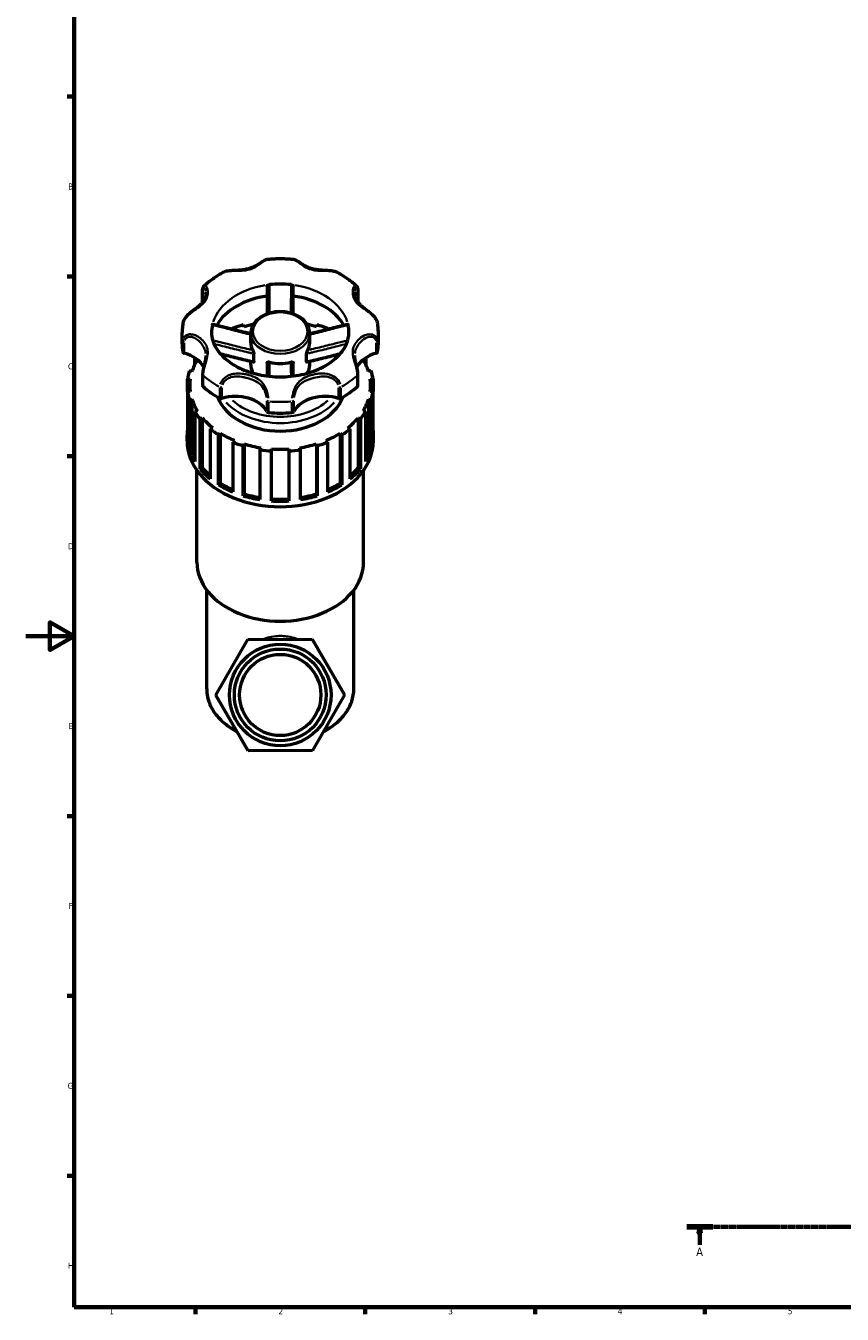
# Model space of a CAD drawing. Header units: millimetres. Extents: x 0 to 1004, y 0 to 1098.
# Tile 1 of 8: x 0 to 337, y 17 to 549. Entities that reach past the tile are written whole.
import ezdxf

# ---------------------------------------------------------------- set-up
doc = ezdxf.new("R2010")
doc.units = ezdxf.units.MM
doc.linetypes.add('CHAIN', pattern=[0.7087, 0.4724, -0.0591, 0.1181, -0.0591])
for name, color, linetype, lineweight in [('Border (ISO)', 7, 'Continuous', 70), ('Section Line (ISO)', 7, 'CHAIN', 70), ('Visible (ISO)', 7, 'Continuous', 50), ('Visible Narrow (ISO)', 7, 'Continuous', 35)]:
    doc.layers.add(name, color=color, linetype=linetype, lineweight=lineweight)
doc.styles.add('Label Text (ISO)', font='tahoma.ttf')
doc.styles.add('Note Text (ISO)', font='tahoma.ttf')

# ---------------------------------------------------------------- blocks, each defined once
blk = doc.blocks.new('Borders Default Border')
at = {"layer": 'Border (ISO)'}
for p, q in [((20, 519.75), (17.1, 519.75)), ((20, 445.5), (17.1, 445.5)), ((20, 371.25), (17.1, 371.25)), ((20, 222.75), (17.1, 222.75)), ((20, 148.5), (17.1, 148.5)), ((20, 74.25), (17.1, 74.25)), ((70.08, 20), (70.08, 17.1)), ((140.17, 20), (140.17, 17.1)), ((210.25, 20), (210.25, 17.1)), ((280.33, 20), (280.33, 17.1))]:
    blk.add_line(p, q, dxfattribs=at)
at = {"layer": 'Border (ISO)', "flags": 128}
for points in [[(20, 20), (20, 574), (821, 574), (821, 20), (20, 20)], [(0, 297), (20, 297), (10, 302.77), (10, 291.23), (20, 297)]]:
    blk.add_lwpolyline(points, dxfattribs=at)
at = {"layer": 'Border (ISO)', "color": 232, "true_color": 0xca0064, "char_height": 2.5, "attachment_point": 7, "style": 'Note Text (ISO)'}
for s, insert in [('B', (17.59, 481.37)), ('C', (17.43, 407.08)), ('D', (17.43, 332.88)), ('E', (17.64, 258.63)), ('F', (17.7, 184.38)), ('G', (17.31, 110.08)), ('H', (17.44, 35.88)), ('1', (34.48, 17.1)), ('2', (104.37, 17.1)), ('3', (174.43, 17.05)), ('4', (244.42, 17.1)), ('5', (314.64, 17.05))]:
    blk.add_mtext(s, dxfattribs=dict(at, insert=insert))
blk = doc.blocks.new('2dTransSection0')
at = {"layer": 'Section Line (ISO)', "linetype": 'CHAIN'}
blk.add_line((272.88, 53.13), (774.84, 53.13), dxfattribs=at)
at = {"layer": 'Section Line (ISO)', "linetype": 'Continuous', "lineweight": 140}
for p, q in [((272.88, 53.13), (283.65, 53.13)), ((764.07, 53.13), (774.84, 53.13))]:
    blk.add_line(p, q, dxfattribs=at)
at = {"layer": 'Section Line (ISO)', "linetype": 'Continuous'}
for p, q in [((278.26, 53.13), (277.76, 50.63)), ((277.76, 50.63), (278.76, 50.63)), ((278.26, 50.63), (278.26, 53.13)), ((278.76, 50.63), (278.26, 53.13)), ((278.26, 45.78), (278.26, 50.63)), ((769.46, 53.13), (768.96, 50.63)), ((768.96, 50.63), (769.96, 50.63)), ((769.46, 50.63), (769.46, 53.13)), ((769.96, 50.63), (769.46, 53.13)), ((769.46, 45.78), (769.46, 50.63))]:
    blk.add_line(p, q, dxfattribs=at)
at = {"layer": 'Section Line (ISO)', "linetype": 'Continuous', "flags": 128}
for points in [[(278.76, 50.63), (278.26, 53.13), (277.76, 50.63), (278.76, 50.63)], [(769.96, 50.63), (769.46, 53.13), (768.96, 50.63), (769.96, 50.63)]]:
    blk.add_lwpolyline(points, dxfattribs=at)
at = {"layer": 'Section Line (ISO)'}
for points in [[(278.76, 50.63), (278.26, 53.13), (277.76, 50.63), (278.76, 50.63)], [(769.96, 50.63), (769.46, 53.13), (768.96, 50.63), (769.96, 50.63)]]:
    blk.add_solid(points, dxfattribs=at)
at = {"layer": 'Section Line (ISO)', "char_height": 3.5, "attachment_point": 7, "style": 'Label Text (ISO)'}
for insert in [(276.78, 41.13), (767.97, 41.13)]:
    blk.add_mtext('A', dxfattribs=dict(at, insert=insert))

msp = doc.modelspace()

# ---------------------------------------------------------------- linework, layer by layer
at = {"layer": 'Visible (ISO)'}
for p, q in [((73.011, 435.026), (73.011, 439.608)), ((137.112, 439.608), (137.112, 435.026)), ((90.159, 424.737), (89.8, 425.517)), ((120.322, 425.517), (119.964, 424.737)), ((64.561, 417.737), (64.561, 422.319)), ((85.458, 423.952), (85.902, 423.521)), ((85.458, 423.632), (85.458, 423.952)), ((92.911, 418.15), (92.911, 422.095)), ((117.211, 418.15), (117.211, 422.095)), ((124.221, 423.521), (124.665, 423.952)), ((124.665, 423.952), (124.665, 423.632)), ((145.561, 417.737), (145.561, 422.319)), ((69.742, 411.334), (70.845, 411.081)), ((69.742, 409.069), (69.742, 411.334)), ((92.911, 408.986), (92.911, 410.345)), ((94.177, 410.331), (94.177, 413.558)), ((115.945, 410.331), (115.945, 413.558)), ((117.211, 408.986), (117.211, 410.345)), ((139.278, 411.081), (140.38, 411.334)), ((140.38, 411.334), (140.38, 409.069)), ((68.62, 406.239), (67.518, 406.492)), ((73.011, 405.03), (73.011, 400.448)), ((137.112, 400.448), (137.112, 405.03)), ((142.605, 406.492), (141.502, 406.239)), ((66.755, 403.088), (67.915, 403.088)), ((66.755, 397.997), (66.755, 403.088)), ((67.741, 400.543), (67.741, 397.997)), ((142.208, 403.088), (143.368, 403.088)), ((142.382, 400.543), (142.382, 397.997)), ((143.368, 403.088), (143.368, 397.997)), ((67.915, 397.997), (66.755, 397.997)), ((66.755, 397.997), (66.755, 377.378)), ((67.518, 394.593), (68.62, 394.847)), ((67.518, 373.974), (67.518, 394.593)), ((68.62, 394.847), (68.62, 374.228)), ((141.502, 394.847), (141.502, 374.228)), ((141.502, 394.847), (142.605, 394.593)), ((143.368, 397.997), (142.208, 397.997)), ((142.605, 394.593), (142.605, 373.974)), ((143.368, 377.378), (143.368, 397.997)), ((70.845, 390.005), (69.742, 389.751)), ((69.742, 389.751), (69.742, 369.132)), ((140.38, 389.751), (139.278, 390.005)), ((140.38, 369.132), (140.38, 389.751)), ((71.955, 386.681), (72.893, 387.163)), ((71.955, 366.062), (71.955, 386.681)), ((72.893, 387.163), (72.893, 366.544)), ((77.125, 383.044), (76.187, 382.562)), ((133.936, 382.562), (132.998, 383.044)), ((137.23, 387.163), (137.23, 366.544)), ((137.23, 387.163), (138.168, 386.681)), ((138.168, 386.681), (138.168, 366.062)), ((66.586, 377.632), (66.586, 379.923)), ((76.187, 382.562), (76.187, 361.943)), ((79.633, 380.125), (80.315, 380.789)), ((79.633, 359.506), (79.633, 380.125)), ((80.315, 380.789), (80.315, 360.169)), ((86.14, 377.796), (85.458, 377.133)), ((124.665, 377.133), (123.983, 377.796)), ((129.808, 380.789), (129.808, 360.169)), ((129.808, 380.789), (130.49, 380.125)), ((130.49, 380.125), (130.49, 359.506)), ((133.936, 361.943), (133.936, 382.562)), ((143.536, 377.632), (143.536, 379.923)), ((67.518, 373.974), (68.62, 374.228)), ((85.458, 377.133), (85.458, 356.514)), ((89.8, 375.568), (90.159, 376.348)), ((89.8, 354.949), (89.8, 375.568)), ((90.159, 376.348), (90.159, 355.729)), ((97.006, 374.775), (96.648, 373.995)), ((96.648, 373.995), (96.648, 353.376)), ((101.461, 373.456), (101.461, 374.276)), ((101.461, 352.837), (101.461, 373.456)), ((108.661, 374.276), (108.661, 373.456)), ((108.661, 373.456), (108.661, 352.837)), ((113.475, 373.995), (113.117, 374.775)), ((113.475, 353.376), (113.475, 373.995)), ((119.964, 376.348), (119.964, 355.729)), ((119.964, 376.348), (120.322, 375.568)), ((120.322, 375.568), (120.322, 354.949)), ((124.665, 356.514), (124.665, 377.133)), ((141.502, 374.228), (142.605, 373.974)), ((70.636, 327.516), (70.636, 365.482)), ((71.955, 366.062), (72.893, 366.544)), ((137.23, 366.544), (138.168, 366.062)), ((139.486, 327.516), (139.486, 365.482)), ((79.633, 359.506), (80.315, 360.169)), ((129.808, 360.169), (130.49, 359.506)), ((89.8, 354.949), (90.159, 355.729)), ((119.964, 355.729), (120.322, 354.949)), ((74.686, 275.243), (74.686, 316.061)), ((135.436, 275.243), (135.436, 316.061)), ((78.503, 272.638), (91.698, 295.687)), ((91.698, 295.687), (118.256, 295.785)), ((118.256, 295.785), (131.619, 272.834)), ((91.867, 249.687), (78.503, 272.638)), ((131.619, 272.834), (118.425, 249.785)), ((118.425, 249.785), (91.867, 249.687))]:
    msp.add_line(p, q, dxfattribs=at)
for radius in [20.955, 18.955, 16.764]:
    msp.add_circle((105.061, 272.736), radius, dxfattribs=at)
for centre, major_axis, start_param, end_param in [((105.061, 422.319), (-28.35, 0), 4.5547112, 4.8700668), ((105.061, 417.737), (-28.35, 0), 4.9040362, 5.8957875), ((105.061, 417.737), (28.35, 0), 0.3873978, 1.3791491), ((73.911, 435.026), (-0.9, 0), 0, 0.0705857), ((136.212, 435.026), (0.9, 0), 6.2125201, 6.2831853), ((105.061, 400.543), (-38.475, 0), 5.1202526, 5.2470032), ((105.061, 400.543), (-37.321, 0), 5.0138607, 5.1231596), ((105.061, 400.543), (-37.321, 0), 4.3016184, 4.4109173), ((105.061, 400.543), (-38.475, 0), 4.1777748, 4.3045254), ((105.061, 422.319), (-28.35, 0), 6.1255075, 6.2831853), ((105.061, 422.319), (28.35, 0), 0, 0.1576778), ((105.061, 417.737), (-40.5, 0), 0, 0.1199383), ((105.061, 418.15), (-12.15, 0), 0, 0.3695748), ((105.061, 418.15), (12.15, 0), 5.9136105, 6.2831853), ((105.061, 417.737), (40.5, 0), 6.163247, 6.2831853), ((65.746, 414.387), (-0.9, 0), 0.1199383, 1.2086624), ((60.557, 404.702), (13.746, 0), 0.3543387, 1.2086624), ((105.061, 400.543), (-37.321, 0), 5.8724147, 6.0656373), ((105.061, 400.543), (-38.475, 0), 5.8582089, 5.8753217), ((105.061, 418.15), (12.15, 0), 4.3428142, 5.0819638), ((149.566, 404.702), (-13.746, 0), 5.0745229, 5.9288438), ((105.061, 400.543), (37.321, 0), 0.217548, 0.4107706), ((105.061, 400.543), (-38.475, 0), 3.5494562, 3.5665691), ((144.377, 414.387), (0.9, 0), 5.0745229, 6.163247), ((105.061, 400.543), (-38.475, 0), 6.0627304, 6.189481), ((105.061, 408.986), (-12.15, 0), 0, 0.4091136), ((105.061, 408.986), (12.15, 0), 5.8740717, 6.2831853), ((105.061, 400.543), (38.475, 0), 0.0937043, 0.2204549), ((105.061, 400.543), (-37.321, 0), 6.186574, 6.3797966), ((73.911, 400.448), (-0.9, 0), 0, 0.6654598), ((105.061, 417.737), (40.5, 0), 3.8070525, 4.0469291), ((105.061, 417.737), (40.5, 0), 5.3778488, 5.6177255), ((136.212, 400.448), (0.9, 0), 5.6177255, 6.2831853), ((105.061, 400.543), (37.321, 0), 6.186574, 6.3797966), ((105.061, 400.543), (-38.475, 0), 0.0937043, 0.2204549), ((105.061, 400.543), (-37.321, 0), 0.217548, 0.4107706), ((105.061, 400.543), (-26.73, 0), 0.2602148, 2.8813778), ((80.612, 395.71), (0.9, 0), 4.0469291, 5.1356532), ((86.627, 386.268), (13.746, 0), 0.3621339, 1.9940606), ((123.496, 386.268), (-13.746, 0), 4.2891247, 5.9210514), ((129.511, 395.71), (0.9, 0), 4.2891247, 5.3778488), ((105.061, 400.543), (37.321, 0), 5.8724147, 6.0656373), ((105.061, 400.543), (38.475, 0), 6.0627304, 6.189481), ((105.061, 400.543), (38.475, 0), 3.5494562, 3.6762069), ((100.323, 389.937), (-0.9, 0), 0.3621339, 1.450858), ((105.061, 417.737), (40.5, 0), 4.5924507, 4.8323273), ((109.8, 389.937), (0.9, 0), 4.8323273, 5.9210514), ((105.061, 400.543), (38.475, 0), 5.7485711, 5.8753217), ((105.061, 400.543), (37.321, 0), 3.6732999, 3.8665225), ((105.061, 400.543), (37.321, 0), 5.5582555, 5.7514781), ((105.061, 379.923), (-38.475, 0), 6.189481, 6.3768896), ((105.061, 377.632), (-38.475, 0), 0, 3.1415927), ((105.061, 400.543), (38.475, 0), 3.8636155, 3.9903661), ((105.061, 400.543), (37.321, 0), 3.9874591, 4.1806818), ((105.061, 400.543), (37.321, 0), 5.2440962, 5.4373188), ((105.061, 400.543), (38.475, 0), 5.4344118, 5.5611625), ((105.061, 379.923), (38.475, 0), 6.189481, 6.3768896), ((105.061, 379.923), (-38.475, 0), 0.2204549, 0.4078636), ((105.061, 379.923), (-37.321, 0), 0.217548, 0.3290147), ((105.061, 400.543), (38.475, 0), 4.1777748, 4.3045254), ((105.061, 400.543), (37.321, 0), 4.3016184, 4.494841), ((105.061, 400.543), (38.475, 0), 4.491934, 4.6186847), ((105.061, 400.543), (37.321, 0), 4.6157777, 4.8090003), ((105.061, 400.543), (38.475, 0), 4.8060933, 4.9328439), ((105.061, 400.543), (37.321, 0), 4.9299369, 5.1231596), ((105.061, 400.543), (38.475, 0), 5.1202526, 5.2470032), ((105.061, 379.923), (37.321, 0), 5.9541706, 6.0656373), ((105.061, 379.923), (38.475, 0), 5.8753217, 6.0627304), ((105.061, 379.923), (-38.475, 0), 0.5346142, 0.7220229), ((105.061, 379.923), (37.321, 0), 3.6732999, 3.8277587), ((105.061, 379.923), (37.321, 0), 5.5970192, 5.7514781), ((105.061, 379.923), (-38.475, 0), 2.4195698, 2.6069784), ((105.061, 379.923), (-38.475, 0), 0.8487735, 1.0361821), ((105.061, 379.923), (37.321, 0), 3.9874591, 4.15936), ((105.061, 379.923), (37.321, 0), 5.265418, 5.4373188), ((105.061, 379.923), (-38.475, 0), 2.1054105, 2.2928192), ((105.061, 379.923), (-38.475, 0), 1.1629327, 1.3503414), ((105.061, 379.923), (37.321, 0), 4.3016184, 4.4849977), ((105.061, 379.923), (37.321, 0), 4.6157777, 4.8090003), ((105.061, 379.923), (-38.475, 0), 1.477092, 1.6645006), ((105.061, 379.923), (37.321, 0), 4.9397802, 5.1231596), ((105.061, 379.923), (-38.475, 0), 1.7912513, 1.9786599), ((105.061, 327.516), (-34.425, 0), 0, 3.1415927)]:
    msp.add_ellipse(centre, major_axis=major_axis, ratio=0.7071068, start_param=start_param, end_param=end_param, dxfattribs=at)
for points, knots in [([(99.51, 452.453), (99.239, 452.426), (99.013, 452.345), (98.51, 452.124), (98.235, 451.964), (97.645, 451.6), (97.331, 451.393), (96.633, 450.937), (96.245, 450.687), (95.338, 450.138), (94.809, 449.842), (93.687, 449.296), (93.092, 449.049), (91.861, 448.638), (91.225, 448.474), (89.915, 448.226), (89.239, 448.141), (87.858, 448.022), (87.152, 447.987), (85.877, 447.926), (85.312, 447.899), (84.312, 447.82), (83.875, 447.774), (83.086, 447.647), (82.731, 447.572), (82.045, 447.37), (81.715, 447.243), (81.406, 447.077)], [0.418042, 0.418042, 0.418042, 0.418042, 0.5266626, 0.5266626, 0.670164, 0.670164, 0.819583, 0.819583, 0.986788, 0.986788, 1.195096, 1.195096, 1.4114613, 1.4114613, 1.6278266, 1.6278266, 1.844192, 1.844192, 2.0594722, 2.0594722, 2.2277417, 2.2277417, 2.3591335, 2.3591335, 2.4704143, 2.4704143, 2.5816951, 2.5816951, 2.5816951, 2.5816951]), ([(110.613, 452.453), (109.877, 452.529), (109.138, 452.589), (107.658, 452.68), (106.917, 452.71), (105.433, 452.74), (104.69, 452.74), (103.206, 452.71), (102.465, 452.68), (100.985, 452.589), (100.246, 452.529), (99.51, 452.453)], [4.56861268, 4.56861268, 4.56861268, 4.56861268, 4.6261232, 4.6261232, 4.68363372, 4.68363372, 4.74114424, 4.74114424, 4.79865476, 4.79865476, 4.85616528, 4.85616528, 4.85616528, 4.85616528]), ([(128.717, 447.077), (128.261, 447.322), (127.759, 447.483), (126.573, 447.746), (125.876, 447.819), (124.724, 447.902), (124.272, 447.925), (123.273, 447.973), (122.729, 447.998), (121.532, 448.079), (120.883, 448.14), (119.583, 448.331), (118.933, 448.466), (117.673, 448.818), (117.064, 449.037), (115.889, 449.547), (115.323, 449.838), (114.243, 450.456), (113.729, 450.782), (112.865, 451.344), (112.503, 451.584), (111.908, 451.951), (111.668, 452.091), (111.175, 452.322), (110.924, 452.422), (110.613, 452.453)], [0.3569047, 0.3569047, 0.3569047, 0.3569047, 0.5210466, 0.5210466, 0.7305085, 0.7305085, 0.8655304, 0.8655304, 1.0304584, 1.0304584, 1.2346342, 1.2346342, 1.4509996, 1.4509996, 1.6673651, 1.6673651, 1.8837306, 1.8837306, 2.100096, 2.100096, 2.2713748, 2.2713748, 2.3959671, 2.3959671, 2.5205594, 2.5205594, 2.5205594, 2.5205594]), ([(81.406, 447.077), (80.833, 446.771), (80.269, 446.452), (79.164, 445.791), (78.621, 445.448), (77.559, 444.741), (77.039, 444.376), (76.023, 443.622), (75.527, 443.234), (74.561, 442.436), (74.091, 442.026), (73.634, 441.605)], [5.36070173, 5.36070173, 5.36070173, 5.36070173, 5.41429543, 5.41429543, 5.46788914, 5.46788914, 5.52148284, 5.52148284, 5.57507654, 5.57507654, 5.62867024, 5.62867024, 5.62867024, 5.62867024]), ([(136.489, 441.605), (136.032, 442.026), (135.562, 442.436), (134.596, 443.234), (134.1, 443.622), (133.084, 444.376), (132.564, 444.741), (131.501, 445.448), (130.959, 445.791), (129.853, 446.452), (129.29, 446.771), (128.717, 447.077)], [3.79610772, 3.79610772, 3.79610772, 3.79610772, 3.84970142, 3.84970142, 3.90329512, 3.90329512, 3.95688882, 3.95688882, 4.01048253, 4.01048253, 4.06407623, 4.06407623, 4.06407623, 4.06407623]), ([(73.011, 439.608), (73.011, 439.765), (73.016, 439.917), (73.041, 440.21), (73.059, 440.351), (73.111, 440.623), (73.144, 440.755), (73.231, 441.009), (73.284, 441.133), (73.426, 441.376), (73.514, 441.495), (73.634, 441.605)], [0, 0, 0, 0, 0.05747064, 0.05747064, 0.11494128, 0.11494128, 0.17241192, 0.17241192, 0.22988256, 0.22988256, 0.2873532, 0.2873532, 0.2873532, 0.2873532]), ([(99.661, 441.281), (99.661, 441.373), (99.687, 441.469), (99.784, 441.658), (99.858, 441.75), (100.041, 441.908), (100.147, 441.975), (100.32, 442.049), (100.377, 442.068), (100.492, 442.099), (100.551, 442.11), (100.61, 442.117)], [0, 0, 0, 0, 0.03929963, 0.03929963, 0.08018692, 0.08018692, 0.11917102, 0.11917102, 0.13731287, 0.13731287, 0.15519299, 0.15519299, 0.15519299, 0.15519299]), ([(109.513, 442.117), (109.624, 442.104), (109.734, 442.076), (109.95, 441.988), (110.053, 441.927), (110.236, 441.78), (110.313, 441.692), (110.398, 441.547), (110.422, 441.493), (110.453, 441.386), (110.461, 441.333), (110.461, 441.281)], [0, 0, 0, 0, 0.03382529, 0.03382529, 0.07061073, 0.07061073, 0.11047459, 0.11047459, 0.13278992, 0.13278992, 0.15491643, 0.15491643, 0.15491643, 0.15491643]), ([(136.489, 441.605), (136.608, 441.495), (136.697, 441.376), (136.839, 441.133), (136.892, 441.009), (136.979, 440.755), (137.012, 440.623), (137.064, 440.351), (137.082, 440.21), (137.106, 439.917), (137.112, 439.765), (137.112, 439.608)], [2.65122093, 2.65122093, 2.65122093, 2.65122093, 2.70869344, 2.70869344, 2.76616595, 2.76616595, 2.82363846, 2.82363846, 2.88111097, 2.88111097, 2.93858348, 2.93858348, 2.93858348, 2.93858348]), ([(74.303, 438.983), (74.303, 438.684), (74.278, 438.36), (74.164, 437.615), (74.061, 437.189), (73.776, 436.358), (73.596, 435.953), (73.16, 435.177), (72.906, 434.807), (72.318, 434.094), (71.986, 433.75), (71.236, 433.066), (70.82, 432.726), (70.007, 432.096), (69.626, 431.811), (68.913, 431.272), (68.586, 431.023), (67.977, 430.536), (67.696, 430.303), (66.923, 429.617), (66.442, 429.138), (65.662, 428.148), (65.35, 427.644), (65.029, 426.838), (64.947, 426.555), (64.898, 426.268)], [0.8939391, 0.8939391, 0.8939391, 0.8939391, 1.0529327, 1.0529327, 1.2512059, 1.2512059, 1.4494791, 1.4494791, 1.6477523, 1.6477523, 1.8460255, 1.8460255, 2.0442987, 2.0442987, 2.19973, 2.19973, 2.3232449, 2.3232449, 2.4280734, 2.4280734, 2.6168208, 2.6168208, 2.7874568, 2.7874568, 2.876671, 2.876671, 2.876671, 2.876671]), ([(99.661, 441.281), (99.661, 439.407), (99.661, 437.533), (99.661, 433.892), (99.661, 432.123), (99.661, 430.358), (99.661, 430.25), (99.661, 430.142), (99.661, 430.035)], [0.50721, 0.50721, 0.50721, 0.50721, 1.1287532, 1.1287532, 1.7163158, 1.7163158, 1.7163158, 1.7522025, 1.7522025, 1.7522025, 1.7522025]), ([(110.461, 430.035), (110.461, 430.128), (110.461, 430.221), (110.461, 430.315), (110.461, 432.004), (110.461, 433.696), (110.461, 437.351), (110.461, 439.316), (110.461, 441.281)], [1.0247267, 1.0247267, 1.0247267, 1.0247267, 1.0558291, 1.0558291, 1.0558291, 1.6179844, 1.6179844, 2.2697192, 2.2697192, 2.2697192, 2.2697192]), ([(145.225, 426.268), (145.146, 426.731), (144.979, 427.185), (144.493, 428.103), (144.156, 428.563), (143.372, 429.453), (142.917, 429.879), (141.94, 430.714), (141.416, 431.116), (140.289, 431.969), (139.702, 432.405), (138.808, 433.138), (138.467, 433.438), (137.812, 434.087), (137.505, 434.437), (136.968, 435.169), (136.737, 435.55), (136.351, 436.347), (136.195, 436.762), (135.905, 437.801), (135.82, 438.432), (135.82, 438.983)], [0.0619115, 0.0619115, 0.0619115, 0.0619115, 0.2058972, 0.2058972, 0.3679864, 0.3679864, 0.5416372, 0.5416372, 0.7355831, 0.7355831, 0.9814468, 0.9814468, 1.1570331, 1.1570331, 1.3553055, 1.3553055, 1.5535779, 1.5535779, 1.7518504, 1.7518504, 2.0446357, 2.0446357, 2.0446357, 2.0446357]), ([(117.211, 422.095), (117.211, 423.014), (117.015, 423.932), (116.251, 425.686), (115.675, 426.518), (114.189, 428.033), (113.265, 428.708), (111.168, 429.819), (109.989, 430.25), (107.505, 430.823), (106.2, 430.962), (103.596, 430.937), (102.296, 430.772), (99.831, 430.15), (98.665, 429.694), (96.587, 428.527), (95.674, 427.817), (94.215, 426.215), (93.663, 425.326), (93.051, 423.643), (92.911, 422.869), (92.911, 422.095)], [3.1415927, 3.1415927, 3.1415927, 3.1415927, 3.4403399, 3.4403399, 3.7479363, 3.7479363, 4.0695447, 4.0695447, 4.3973955, 4.3973955, 4.7261564, 4.7261564, 5.0548344, 5.0548344, 5.3835937, 5.3835937, 5.7111988, 5.7111988, 6.0315824, 6.0315824, 6.2831853, 6.2831853, 6.2831853, 6.2831853]), ([(64.898, 426.268), (64.853, 426.007), (64.813, 425.746), (64.741, 425.221), (64.71, 424.958), (64.656, 424.432), (64.633, 424.168), (64.597, 423.641), (64.584, 423.376), (64.566, 422.848), (64.561, 422.584), (64.561, 422.319)], [6.16275659, 6.16275659, 6.16275659, 6.16275659, 6.18684233, 6.18684233, 6.21092807, 6.21092807, 6.23501382, 6.23501382, 6.25909956, 6.25909956, 6.28318531, 6.28318531, 6.28318531, 6.28318531]), ([(77.063, 425.467), (77.081, 425.546), (77.099, 425.608), (77.136, 425.698), (77.154, 425.723), (77.172, 425.726), (77.175, 425.726), (77.177, 425.725)], [0, 0, 0, 0, 0.033825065, 0.033825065, 0.070610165, 0.070610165, 0.076003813, 0.076003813, 0.076003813, 0.076003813]), ([(92.911, 421.788), (92.161, 421.969), (91.412, 422.153), (89.537, 422.614), (88.412, 422.893), (86.163, 423.455), (85.039, 423.737), (82.792, 424.303), (81.669, 424.586), (79.423, 425.155), (78.3, 425.44), (77.177, 425.725)], [0.2509179, 0.2509179, 0.2509179, 0.2509179, 0.4891774, 0.4891774, 0.8471522, 0.8471522, 1.2051269, 1.2051269, 1.5631016, 1.5631016, 1.9210763, 1.9210763, 1.9210763, 1.9210763]), ([(132.946, 425.725), (131.823, 425.44), (130.7, 425.155), (128.454, 424.586), (127.331, 424.303), (125.083, 423.737), (123.96, 423.455), (121.711, 422.893), (120.586, 422.614), (118.711, 422.153), (117.961, 421.969), (117.211, 421.788)], [0.1215609, 0.1215609, 0.1215609, 0.1215609, 0.4795356, 0.4795356, 0.8375103, 0.8375103, 1.1954851, 1.1954851, 1.5534598, 1.5534598, 1.7917194, 1.7917194, 1.7917194, 1.7917194]), ([(132.946, 425.725), (132.946, 425.726), (132.947, 425.726), (132.963, 425.729), (132.982, 425.707), (133.012, 425.638), (133.022, 425.61), (133.041, 425.545), (133.05, 425.508), (133.06, 425.467)], [0.079125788, 0.079125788, 0.079125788, 0.079125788, 0.080186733, 0.080186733, 0.119170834, 0.119170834, 0.137312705, 0.137312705, 0.155192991, 0.155192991, 0.155192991, 0.155192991]), ([(145.561, 422.319), (145.561, 422.584), (145.557, 422.848), (145.539, 423.376), (145.525, 423.641), (145.489, 424.168), (145.467, 424.432), (145.413, 424.958), (145.382, 425.221), (145.31, 425.746), (145.27, 426.007), (145.225, 426.268)], [3.14159265, 3.14159265, 3.14159265, 3.14159265, 3.1656784, 3.1656784, 3.18976414, 3.18976414, 3.21384989, 3.21384989, 3.23793563, 3.23793563, 3.26202137, 3.26202137, 3.26202137, 3.26202137]), ([(76.711, 422.319), (76.711, 420.132), (77.34, 417.915), (79.837, 413.923), (81.44, 412.169), (85.393, 409.158), (87.655, 407.875), (92.695, 405.826), (95.463, 405.055), (101.251, 404.118), (104.269, 403.955), (110.232, 404.262), (113.175, 404.733), (118.661, 406.241), (121.203, 407.275), (125.641, 409.75), (127.532, 411.189), (130.573, 414.295), (131.691, 415.962), (133.09, 419.194), (133.411, 420.76), (133.411, 422.319)], [6.2831853, 6.2831853, 6.2831853, 6.2831853, 6.6997037, 6.6997037, 7.0314692, 7.0314692, 7.3322357, 7.3322357, 7.629027, 7.629027, 7.9266706, 7.9266706, 8.2246723, 8.2246723, 8.52179, 8.52179, 8.8192478, 8.8192478, 9.1278119, 9.1278119, 9.424778, 9.424778, 9.424778, 9.424778]), ([(93.732, 415.046), (93.777, 414.964), (93.823, 414.866), (93.921, 414.634), (93.972, 414.496), (94.065, 414.209), (94.106, 414.058), (94.149, 413.849), (94.159, 413.784), (94.174, 413.664), (94.177, 413.609), (94.177, 413.558)], [0, 0, 0, 0, 0.03726962, 0.03726962, 0.08086742, 0.08086742, 0.12762319, 0.12762319, 0.14965125, 0.14965125, 0.17098138, 0.17098138, 0.17098138, 0.17098138]), ([(115.945, 413.558), (115.945, 413.643), (115.956, 413.743), (115.997, 413.976), (116.031, 414.112), (116.116, 414.396), (116.168, 414.546), (116.252, 414.754), (116.28, 414.82), (116.336, 414.942), (116.364, 414.997), (116.391, 415.046)], [0, 0, 0, 0, 0.03600998, 0.03600998, 0.07862656, 0.07862656, 0.12526521, 0.12526521, 0.14845049, 0.14845049, 0.1708895, 0.1708895, 0.1708895, 0.1708895]), ([(74.303, 412.913), (74.303, 412.512), (74.27, 412.083), (74.14, 411.145), (74.041, 410.637), (73.802, 409.561), (73.663, 408.996), (73.407, 407.897), (73.289, 407.367), (73.106, 406.335), (73.041, 405.835), (73.014, 405.257), (73.011, 405.142), (73.011, 405.03)], [2.04463566, 2.04463566, 2.04463566, 2.04463566, 2.22342523, 2.22342523, 2.40221479, 2.40221479, 2.57724492, 2.57724492, 2.73667385, 2.73667385, 2.89765535, 2.89765535, 2.93858348, 2.93858348, 2.93858348, 2.93858348]), ([(94.042, 410.074), (92.91, 410.343), (91.782, 410.617), (89.528, 411.17), (88.403, 411.449), (86.154, 412.01), (85.031, 412.291), (82.786, 412.856), (81.663, 413.14), (80.496, 413.435), (80.451, 413.446), (80.406, 413.458)], [0.0873728, 0.0873728, 0.0873728, 0.0873728, 0.4447335, 0.4447335, 0.8020941, 0.8020941, 1.1594547, 1.1594547, 1.5168153, 1.5168153, 1.5312142, 1.5312142, 1.5312142, 1.5312142]), ([(94.177, 410.331), (94.177, 410.252), (94.168, 410.188), (94.132, 410.101), (94.107, 410.077), (94.065, 410.071), (94.054, 410.071), (94.042, 410.074)], [0, 0, 0, 0, 0.03324291, 0.03324291, 0.064091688, 0.064091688, 0.074625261, 0.074625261, 0.074625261, 0.074625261]), ([(99.661, 409.681), (99.661, 409.765), (99.683, 409.842), (99.767, 409.986), (99.837, 410.049), (100.018, 410.146), (100.134, 410.176), (100.328, 410.188), (100.396, 410.186), (100.533, 410.171), (100.603, 410.158), (100.673, 410.138)], [0, 0, 0, 0, 0.03601068, 0.03601068, 0.07862805, 0.07862805, 0.12526657, 0.12526657, 0.14845142, 0.14845142, 0.17088949, 0.17088949, 0.17088949, 0.17088949]), ([(99.661, 409.681), (99.661, 409.32), (99.661, 408.963), (99.661, 408.111), (99.661, 407.618), (99.661, 407.128), (99.661, 406.316), (99.661, 405.511), (99.661, 404.604), (99.661, 404.5), (99.661, 404.397)], [0.4727704, 0.4727704, 0.4727704, 0.4727704, 0.7158241, 0.7158241, 1.0558291, 1.0558291, 1.0558291, 1.6179844, 1.6179844, 1.6903564, 1.6903564, 1.6903564, 1.6903564]), ([(109.45, 410.138), (109.566, 410.17), (109.68, 410.185), (109.913, 410.186), (110.027, 410.167), (110.23, 410.088), (110.316, 410.027), (110.403, 409.91), (110.425, 409.868), (110.454, 409.778), (110.461, 409.731), (110.461, 409.681)], [0, 0, 0, 0, 0.03727028, 0.03727028, 0.08086875, 0.08086875, 0.12762425, 0.12762425, 0.14965201, 0.14965201, 0.17098137, 0.17098137, 0.17098137, 0.17098137]), ([(110.461, 404.397), (110.461, 404.457), (110.461, 404.518), (110.461, 405.417), (110.461, 406.259), (110.461, 407.107), (110.461, 407.608), (110.461, 408.111), (110.461, 408.97), (110.461, 409.324), (110.461, 409.681)], [1.0865728, 1.0865728, 1.0865728, 1.0865728, 1.1287532, 1.1287532, 1.7163158, 1.7163158, 1.7163158, 2.0633667, 2.0633667, 2.304159, 2.304159, 2.304159, 2.304159]), ([(116.08, 410.074), (116.068, 410.071), (116.057, 410.071), (116.015, 410.078), (115.99, 410.103), (115.954, 410.19), (115.945, 410.254), (115.945, 410.331)], [0.058985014, 0.058985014, 0.058985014, 0.058985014, 0.069971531, 0.069971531, 0.101005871, 0.101005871, 0.133702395, 0.133702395, 0.133702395, 0.133702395]), ([(129.717, 413.458), (129.672, 413.446), (129.626, 413.435), (128.459, 413.14), (127.337, 412.856), (125.092, 412.291), (123.968, 412.01), (121.72, 411.449), (120.595, 411.17), (118.341, 410.617), (117.212, 410.343), (116.08, 410.074)], [0.5116232, 0.5116232, 0.5116232, 0.5116232, 0.5260221, 0.5260221, 0.8833827, 0.8833827, 1.2407433, 1.2407433, 1.5981039, 1.5981039, 1.9554645, 1.9554645, 1.9554645, 1.9554645]), ([(137.112, 405.03), (137.112, 405.511), (137.058, 406.043), (136.884, 407.117), (136.77, 407.655), (136.527, 408.713), (136.4, 409.232), (136.163, 410.255), (136.057, 410.755), (135.896, 411.709), (135.845, 412.16), (135.822, 412.691), (135.82, 412.803), (135.82, 412.913)], [0, 0, 0, 0, 0.17571505, 0.17571505, 0.33780692, 0.33780692, 0.49675864, 0.49675864, 0.66609663, 0.66609663, 0.84488445, 0.84488445, 0.89393908, 0.89393908, 0.89393908, 0.89393908]), ([(74.686, 275.243), (74.686, 273.494), (74.981, 271.745), (76.135, 268.36), (76.994, 266.724), (79.213, 263.659), (80.574, 262.228), (83.67, 259.68), (85.393, 258.555), (87.268, 257.586)], [0, 0, 0, 0, 0.2365792, 0.2365792, 0.4731584, 0.4731584, 0.7097376, 0.7097376, 0.93962398, 0.93962398, 0.93962398, 0.93962398]), ([(122.905, 257.612), (124.761, 258.575), (126.467, 259.692), (129.549, 262.228), (130.909, 263.659), (133.129, 266.724), (133.988, 268.36), (135.142, 271.745), (135.436, 273.494), (135.436, 275.243)], [2.20405435, 2.20405435, 2.20405435, 2.20405435, 2.43185505, 2.43185505, 2.66843425, 2.66843425, 2.90501345, 2.90501345, 3.14159265, 3.14159265, 3.14159265, 3.14159265])]:
    msp.add_open_spline(points, degree=3, knots=knots, dxfattribs=at)
for points in [[(81.575, 413.162), (81.442, 412.984), (81.313, 412.804), (81.187, 412.623)], [(128.935, 412.623), (128.81, 412.804), (128.681, 412.984), (128.548, 413.162)]]:
    msp.add_open_spline(points, degree=3, dxfattribs=at)
at = {"layer": 'Visible Narrow (ISO)'}
for p, q in [((73.09, 435.307), (73.09, 439.134)), ((137.033, 439.134), (137.033, 435.307)), ((64.852, 418.663), (64.852, 414.54)), ((65.427, 414.021), (65.427, 418.144)), ((144.696, 418.144), (144.696, 414.021)), ((145.27, 414.54), (145.27, 418.663)), ((73.203, 400.285), (73.203, 404.408)), ((136.92, 404.408), (136.92, 400.285)), ((80.056, 399.563), (80.056, 395.439)), ((80.981, 395.359), (80.981, 399.483)), ((129.142, 399.483), (129.142, 395.359)), ((130.067, 395.439), (130.067, 399.563)), ((99.482, 394.064), (99.482, 389.94)), ((100.216, 389.534), (100.216, 393.658)), ((109.907, 393.658), (109.907, 389.534)), ((110.641, 389.94), (110.641, 394.064))]:
    msp.add_line(p, q, dxfattribs=at)
for centre, major_axis, start_param, end_param in [((105.061, 422.319), (-28.35, 0), 4.9328388, 6.0627355), ((105.061, 422.319), (28.35, 0), 0.2204498, 1.3503465), ((73.911, 439.608), (-0.9, 0), 0.0211632, 0.402101), ((136.212, 439.608), (0.9, 0), 5.8810843, 6.2620221), ((105.061, 422.319), (-40.5, 0), 0.0059969, 0.1139414), ((105.061, 422.095), (-12.15, 0), 0.1570796, 2.984513), ((105.061, 422.319), (40.5, 0), 6.1692439, 6.2771884), ((65.746, 418.969), (-0.9, 0), 0.1743745, 1.1542262), ((144.377, 418.969), (0.9, 0), 5.1289591, 6.1088108), ((105.061, 405.125), (-24.93, 0), 5.8306507, 5.8892644), ((105.061, 405.125), (24.93, 0), 0.3939209, 0.4525346), ((73.911, 405.03), (-0.9, 0), 0.033273, 0.6321868), ((105.061, 422.319), (40.5, 0), 3.8190463, 4.0349353), ((105.061, 422.319), (40.5, 0), 5.3898427, 5.6057316), ((136.212, 405.03), (0.9, 0), 5.6509985, 6.2499123), ((80.612, 400.292), (-0.9, 0), 0.9597727, 1.9396244), ((129.511, 400.292), (0.9, 0), 4.3435609, 5.3234126), ((105.061, 405.125), (-24.93, 0), 0.6589827, 2.4826099), ((100.323, 394.519), (-0.9, 0), 0.4165701, 1.3964218), ((105.061, 422.319), (40.5, 0), 4.6044445, 4.8203335), ((109.8, 394.519), (0.9, 0), 4.8867635, 5.8666152), ((105.061, 403.852), (26.73, 0), 3.7254018, 5.6993762), ((105.061, 275.243), (-30.375, 0), 0.0468235, 0.8896474), ((105.061, 275.243), (30.375, 0), 5.3953308, 6.2364561)]:
    msp.add_ellipse(centre, major_axis=major_axis, ratio=0.7071068, start_param=start_param, end_param=end_param, dxfattribs=at)
msp.add_ellipse((105.061, 422.732), major_axis=(-11.25, 0), ratio=0.7071068, dxfattribs=at)
for points, knots in [([(82.27, 447.416), (82.481, 447.476), (82.703, 447.526), (84.084, 447.771), (85.402, 447.758), (87.763, 447.765), (88.829, 447.778), (91.053, 448.007), (92.199, 448.265), (93.845, 448.905), (94.401, 449.174), (95.765, 449.943), (96.536, 450.488), (97.725, 451.378), (98.182, 451.735), (98.758, 452.127), (98.926, 452.231), (99.079, 452.308)], [-2.4735125, -2.4735125, -2.4735125, -2.4735125, -2.4004238, -2.4004238, -2.033585, -2.033585, -1.7239135, -1.7239135, -1.3612359, -1.3612359, -1.1643932, -1.1643932, -0.8543538, -0.8543538, -0.6291958, -0.6291958, -0.5262246, -0.5262246, -0.5262246, -0.5262246]), ([(111.044, 452.308), (111.062, 452.299), (111.08, 452.29), (111.655, 451.984), (112.396, 451.368), (113.958, 450.226), (114.75, 449.694), (116.604, 448.729), (117.691, 448.333), (119.469, 447.971), (120.113, 447.888), (121.81, 447.76), (122.887, 447.765), (124.759, 447.758), (125.551, 447.749), (126.852, 447.633), (127.379, 447.551), (127.854, 447.417)], [-2.4123767, -2.4123767, -2.4123767, -2.4123767, -2.4003715, -2.4003715, -2.0335351, -2.0335351, -1.7238645, -1.7238645, -1.361206, -1.361206, -1.1643808, -1.1643808, -0.8543541, -0.8543541, -0.629196, -0.629196, -0.4650874, -0.4650874, -0.4650874, -0.4650874]), ([(65.279, 427.388), (65.543, 427.913), (65.923, 428.43), (66.684, 429.247), (67.026, 429.565), (68.11, 430.481), (68.892, 431.023), (70.638, 432.202), (71.561, 432.803), (73.083, 434.053), (73.696, 434.707), (74.604, 436.176), (74.903, 436.991), (75.166, 438.542), (75.173, 439.272), (74.99, 440.419), (74.844, 440.868), (74.47, 441.503), (74.247, 441.702), (74.025, 441.737), (74.022, 441.737), (74.02, 441.737)], [-2.7472051, -2.7472051, -2.7472051, -2.7472051, -2.5651704, -2.5651704, -2.440403, -2.440403, -2.1859219, -2.1859219, -1.8344109, -1.8344109, -1.4902181, -1.4902181, -1.1482332, -1.1482332, -0.8548227, -0.8548227, -0.6294984, -0.6294984, -0.4192457, -0.4192457, -0.4168191, -0.4168191, -0.4168191, -0.4168191]), ([(100.642, 430.936), (100.634, 432.637), (100.628, 434.341), (100.618, 437.872), (100.614, 439.699), (100.611, 441.528)], [-1.6952264, -1.6952264, -1.6952264, -1.6952264, -1.1287532, -1.1287532, -0.5222875, -0.5222875, -0.5222875, -0.5222875]), ([(109.512, 441.528), (109.509, 439.608), (109.504, 437.69), (109.494, 434.159), (109.489, 432.546), (109.481, 430.936)], [-2.2546418, -2.2546418, -2.2546418, -2.2546418, -1.6179844, -1.6179844, -1.0817029, -1.0817029, -1.0817029, -1.0817029]), ([(136.103, 441.737), (136.018, 441.725), (135.932, 441.689), (135.587, 441.449), (135.353, 441.055), (134.989, 439.874), (134.926, 439.006), (135.134, 437.305), (135.394, 436.469), (136.228, 434.965), (136.798, 434.296), (138.121, 433.139), (138.838, 432.635), (140.251, 431.683), (140.914, 431.248), (142.208, 430.313), (142.837, 429.817), (143.889, 428.795), (144.324, 428.279), (144.718, 427.628), (144.784, 427.508), (144.844, 427.388)], [-2.5217555, -2.5217555, -2.5217555, -2.5217555, -2.4401892, -2.4401892, -2.1856164, -2.1856164, -1.8341355, -1.8341355, -1.4900703, -1.4900703, -1.1482018, -1.1482018, -0.8548237, -0.8548237, -0.629499, -0.629499, -0.4192465, -0.4192465, -0.2329147, -0.2329147, -0.191377, -0.191377, -0.191377, -0.191377]), ([(73.099, 439.649), (73.104, 439.745), (73.112, 439.837), (73.159, 440.198), (73.222, 440.418), (73.409, 440.77), (73.545, 440.856), (73.831, 440.797), (73.979, 440.623), (74.203, 440.07), (74.276, 439.684), (74.297, 439.252)], [0.04469695, 0.04469695, 0.04469695, 0.04469695, 0.08958242, 0.08958242, 0.23291429, 0.23291429, 0.41924573, 0.41924573, 0.6294984, 0.6294984, 0.84924213, 0.84924213, 0.84924213, 0.84924213]), ([(135.826, 439.253), (135.835, 439.442), (135.854, 439.622), (135.957, 440.229), (136.1, 440.576), (136.36, 440.813), (136.452, 440.846), (136.703, 440.796), (136.854, 440.591), (136.983, 440.068), (137.011, 439.872), (137.024, 439.649)], [2.08933305, 2.08933305, 2.08933305, 2.08933305, 2.18561639, 2.18561639, 2.44018921, 2.44018921, 2.56490985, 2.56490985, 2.79016192, 2.79016192, 2.89388609, 2.89388609, 2.89388609, 2.89388609]), ([(73.323, 406.004), (73.324, 406.009), (73.325, 406.014), (73.447, 406.783), (73.655, 407.624), (74.013, 408.915), (74.147, 409.373), (74.536, 410.72), (74.77, 411.559), (75.134, 413.357), (75.196, 414.246), (74.989, 415.881), (74.728, 416.637), (73.895, 418.128), (73.324, 418.862), (72.001, 420.103), (71.285, 420.625), (69.872, 421.304), (69.209, 421.516), (67.915, 421.663), (67.285, 421.612), (66.234, 421.248), (65.798, 420.965), (65.328, 420.425), (65.203, 420.236), (65.106, 420.033)], [-2.7916543, -2.7916543, -2.7916543, -2.7916543, -2.7901619, -2.7901619, -2.5649098, -2.5649098, -2.4401892, -2.4401892, -2.1856164, -2.1856164, -1.8341355, -1.8341355, -1.4900703, -1.4900703, -1.1482018, -1.1482018, -0.8548237, -0.8548237, -0.629499, -0.629499, -0.4192465, -0.4192465, -0.2329147, -0.2329147, -0.1469292, -0.1469292, -0.1469292, -0.1469292]), ([(65.526, 419.064), (65.611, 419.341), (65.748, 419.593), (66.19, 420.114), (66.541, 420.342), (67.393, 420.617), (67.904, 420.636), (68.961, 420.452), (69.506, 420.235), (70.678, 419.565), (71.282, 419.063), (72.423, 417.877), (72.935, 417.18), (73.728, 415.775), (74.008, 415.069), (74.21, 414.098), (74.246, 413.861), (74.269, 413.618)], [0.1022318, 0.1022318, 0.1022318, 0.1022318, 0.2329147, 0.2329147, 0.4192465, 0.4192465, 0.629499, 0.629499, 0.8548237, 0.8548237, 1.1482018, 1.1482018, 1.4900703, 1.4900703, 1.8341355, 1.8341355, 1.9424039, 1.9424039, 1.9424039, 1.9424039]), ([(77.855, 425.265), (79.397, 424.871), (80.94, 424.478), (84.607, 423.545), (86.731, 423.006), (88.856, 422.47), (89.939, 422.198), (91.022, 421.926), (92.109, 421.655), (92.113, 421.654), (92.118, 421.653)], [-1.8577879, -1.8577879, -1.8577879, -1.8577879, -1.3659226, -1.3659226, -0.6892081, -0.6892081, -0.6892081, -0.344604, -0.344604, -0.3432906, -0.3432906, -0.3432906, -0.3432906]), ([(118.005, 421.653), (118.013, 421.655), (118.021, 421.657), (119.116, 421.93), (120.203, 422.203), (121.289, 422.476), (123.411, 423.011), (125.531, 423.549), (129.19, 424.479), (130.729, 424.872), (132.268, 425.265)], [-1.6993466, -1.6993466, -1.6993466, -1.6993466, -1.6968234, -1.6968234, -1.3510095, -1.3510095, -1.3510095, -0.6755047, -0.6755047, -0.1848492, -0.1848492, -0.1848492, -0.1848492]), ([(145.017, 420.033), (145.015, 420.037), (145.014, 420.04), (144.754, 420.574), (144.305, 421.004), (143.436, 421.424), (143.094, 421.525), (142.01, 421.686), (141.228, 421.59), (139.481, 421.027), (138.559, 420.447), (137.038, 419.131), (136.426, 418.398), (135.518, 416.916), (135.22, 416.167), (134.956, 414.7), (134.95, 413.987), (135.133, 412.568), (135.279, 411.896), (135.653, 410.473), (135.876, 409.728), (136.29, 408.276), (136.481, 407.576), (136.695, 406.598), (136.753, 406.295), (136.799, 406.004)], [-2.7916543, -2.7916543, -2.7916543, -2.7916543, -2.7901364, -2.7901364, -2.5648362, -2.5648362, -2.4401288, -2.4401288, -2.18553, -2.18553, -1.8340577, -1.8340577, -1.4900285, -1.4900285, -1.148193, -1.148193, -0.854824, -0.854824, -0.6294992, -0.6294992, -0.4192467, -0.4192467, -0.2329148, -0.2329148, -0.1469292, -0.1469292, -0.1469292, -0.1469292]), ([(135.853, 413.619), (135.886, 413.959), (135.944, 414.288), (136.211, 415.336), (136.518, 416.037), (137.368, 417.436), (137.91, 418.133), (139.212, 419.394), (139.982, 419.954), (141.42, 420.531), (142.058, 420.648), (142.938, 420.552), (143.215, 420.477), (143.917, 420.147), (144.279, 419.793), (144.53, 419.257), (144.566, 419.162), (144.596, 419.064)], [0.9961713, 0.9961713, 0.9961713, 0.9961713, 1.148193, 1.148193, 1.4900285, 1.4900285, 1.8340577, 1.8340577, 2.18553, 2.18553, 2.4401288, 2.4401288, 2.5648362, 2.5648362, 2.7901364, 2.7901364, 2.8363512, 2.8363512, 2.8363512, 2.8363512]), ([(92.902, 415.242), (92.632, 415.306), (92.363, 415.371), (91.006, 415.696), (89.92, 415.96), (88.834, 416.227), (86.712, 416.747), (84.591, 417.276), (80.979, 418.182), (79.486, 418.559), (77.993, 418.936)], [-1.782473, -1.782473, -1.782473, -1.782473, -1.6968234, -1.6968234, -1.3510095, -1.3510095, -1.3510095, -0.6755047, -0.6755047, -0.1995657, -0.1995657, -0.1995657, -0.1995657]), ([(78.517, 417.456), (79.734, 417.147), (80.952, 416.839), (84.29, 415.996), (86.412, 415.463), (88.537, 414.935), (89.624, 414.665), (90.713, 414.396), (92.318, 414.005), (92.833, 413.88), (93.35, 413.756)], [0.2874741, 0.2874741, 0.2874741, 0.2874741, 0.6755047, 0.6755047, 1.3510095, 1.3510095, 1.3510095, 1.6968234, 1.6968234, 1.8603624, 1.8603624, 1.8603624, 1.8603624]), ([(116.773, 413.756), (117.286, 413.879), (117.797, 414.003), (119.395, 414.393), (120.48, 414.66), (121.563, 414.929), (123.692, 415.458), (125.817, 415.992), (129.163, 416.837), (130.385, 417.146), (131.606, 417.456)], [0.1822748, 0.1822748, 0.1822748, 0.1822748, 0.344604, 0.344604, 0.6892081, 0.6892081, 0.6892081, 1.3659226, 1.3659226, 1.7551631, 1.7551631, 1.7551631, 1.7551631]), ([(132.13, 418.936), (130.633, 418.558), (129.136, 418.181), (125.516, 417.272), (123.392, 416.743), (121.266, 416.221), (120.184, 415.955), (119.101, 415.692), (117.752, 415.369), (117.487, 415.305), (117.221, 415.242)], [-1.8430715, -1.8430715, -1.8430715, -1.8430715, -1.3659226, -1.3659226, -0.6892081, -0.6892081, -0.6892081, -0.344604, -0.344604, -0.2601643, -0.2601643, -0.2601643, -0.2601643]), ([(93.47, 410.5), (93.012, 410.61), (92.555, 410.72), (91.105, 411.073), (90.114, 411.316), (89.124, 411.562), (87.268, 412.021), (85.415, 412.486), (82.638, 413.185), (81.713, 413.419), (80.789, 413.653)], [0.1697729, 0.1697729, 0.1697729, 0.1697729, 0.3147829, 0.3147829, 0.6295657, 0.6295657, 0.6295657, 1.2194362, 1.2194362, 1.514018, 1.514018, 1.514018, 1.514018]), ([(100.619, 404.575), (100.62, 404.889), (100.622, 405.204), (100.629, 406.321), (100.635, 407.126), (100.643, 407.936), (100.648, 408.425), (100.654, 408.917), (100.663, 409.555), (100.665, 409.697), (100.667, 409.841)], [-1.8385224, -1.8385224, -1.8385224, -1.8385224, -1.6179844, -1.6179844, -1.0558291, -1.0558291, -1.0558291, -0.7158241, -0.7158241, -0.6179146, -0.6179146, -0.6179146, -0.6179146]), ([(109.455, 409.841), (109.458, 409.701), (109.46, 409.561), (109.469, 408.917), (109.475, 408.415), (109.48, 407.915), (109.489, 407.069), (109.495, 406.228), (109.501, 405.117), (109.503, 404.846), (109.504, 404.575)], [-2.1590147, -2.1590147, -2.1590147, -2.1590147, -2.0633667, -2.0633667, -1.7163158, -1.7163158, -1.7163158, -1.1287532, -1.1287532, -0.9384068, -0.9384068, -0.9384068, -0.9384068]), ([(129.334, 413.653), (128.363, 413.407), (127.392, 413.162), (124.609, 412.461), (122.797, 412.007), (120.982, 411.558), (119.995, 411.313), (119.007, 411.07), (117.563, 410.719), (117.108, 410.609), (116.653, 410.5)], [0.5288195, 0.5288195, 0.5288195, 0.5288195, 0.8381647, 0.8381647, 1.4149949, 1.4149949, 1.4149949, 1.7289167, 1.7289167, 1.8730644, 1.8730644, 1.8730644, 1.8730644]), ([(100.133, 395.266), (100.094, 395.624), (100.039, 396), (99.777, 397.436), (99.46, 398.533), (98.468, 400.704), (97.727, 401.678), (96.165, 403.049), (95.373, 403.528), (93.519, 404.389), (92.432, 404.747), (90.654, 405.163), (90.01, 405.281), (88.313, 405.481), (87.236, 405.504), (85.364, 405.228), (84.572, 405.014), (83.117, 404.355), (82.449, 403.924), (81.378, 402.937), (80.954, 402.403), (80.503, 401.593), (80.385, 401.334), (80.293, 401.076)], [-2.7916765, -2.7916765, -2.7916765, -2.7916765, -2.6871586, -2.6871586, -2.4003715, -2.4003715, -2.0335351, -2.0335351, -1.7238645, -1.7238645, -1.361206, -1.361206, -1.1643808, -1.1643808, -0.8543541, -0.8543541, -0.629196, -0.629196, -0.4189079, -0.4189079, -0.2327266, -0.2327266, -0.1469303, -0.1469303, -0.1469303, -0.1469303]), ([(81.182, 400.796), (81.259, 401.011), (81.359, 401.227), (81.74, 401.897), (82.101, 402.334), (83.018, 403.127), (83.593, 403.464), (84.86, 403.961), (85.556, 404.108), (87.222, 404.26), (88.196, 404.195), (89.755, 403.958), (90.352, 403.835), (92.014, 403.424), (93.047, 403.094), (94.821, 402.34), (95.584, 401.933), (97.089, 400.788), (97.803, 399.984), (98.757, 398.187), (99.061, 397.277), (99.312, 396.076), (99.365, 395.761), (99.403, 395.46)], [0.1469303, 0.1469303, 0.1469303, 0.1469303, 0.2327266, 0.2327266, 0.4189079, 0.4189079, 0.629196, 0.629196, 0.8543541, 0.8543541, 1.1643808, 1.1643808, 1.361206, 1.361206, 1.7238645, 1.7238645, 2.0335351, 2.0335351, 2.4003715, 2.4003715, 2.6871586, 2.6871586, 2.7916765, 2.7916765, 2.7916765, 2.7916765]), ([(129.829, 401.076), (129.717, 401.389), (129.568, 401.704), (128.874, 402.859), (128.094, 403.635), (126.043, 404.916), (124.725, 405.287), (122.363, 405.51), (121.297, 405.445), (119.073, 405.112), (117.926, 404.816), (116.279, 404.229), (115.723, 403.996), (114.359, 403.299), (113.587, 402.78), (112.397, 401.608), (111.941, 401.027), (111.176, 399.718), (110.862, 399), (110.397, 397.563), (110.232, 396.856), (110.065, 395.866), (110.022, 395.559), (109.99, 395.265)], [-2.7916766, -2.7916766, -2.7916766, -2.7916766, -2.6874752, -2.6874752, -2.4008011, -2.4008011, -2.0339449, -2.0339449, -1.7242673, -1.7242673, -1.3614519, -1.3614519, -1.1644823, -1.1644823, -0.8543514, -0.8543514, -0.6291942, -0.6291942, -0.418906, -0.418906, -0.2327255, -0.2327255, -0.1469303, -0.1469303, -0.1469303, -0.1469303]), ([(110.72, 395.459), (110.752, 395.707), (110.792, 395.963), (110.953, 396.792), (111.112, 397.381), (111.558, 398.573), (111.86, 399.168), (112.595, 400.251), (113.035, 400.731), (114.182, 401.707), (114.925, 402.144), (116.233, 402.748), (116.765, 402.955), (118.329, 403.488), (119.406, 403.776), (121.459, 404.143), (122.428, 404.243), (124.541, 404.156), (125.696, 403.899), (127.468, 402.9), (128.132, 402.273), (128.72, 401.32), (128.847, 401.058), (128.941, 400.796)], [0.1469303, 0.1469303, 0.1469303, 0.1469303, 0.2327255, 0.2327255, 0.418906, 0.418906, 0.6291942, 0.6291942, 0.8543514, 0.8543514, 1.1644823, 1.1644823, 1.3614519, 1.3614519, 1.7242673, 1.7242673, 2.0339449, 2.0339449, 2.4008011, 2.4008011, 2.6874752, 2.6874752, 2.7916766, 2.7916766, 2.7916766, 2.7916766]), ([(111.58, 295.996), (110.56, 296.351), (109.452, 296.646), (107.464, 296.975), (106.625, 297.061), (104.899, 297.124), (104.012, 297.097), (102.023, 296.902), (100.94, 296.696), (99.402, 296.282), (98.891, 296.121), (98.401, 295.946)], [6.8502897, 6.8502897, 6.8502897, 6.8502897, 7.2489499, 7.2489499, 7.5209393, 7.5209393, 7.802544, 7.802544, 8.169547, 8.169547, 8.362821, 8.362821, 8.362821, 8.362821])]:
    msp.add_open_spline(points, degree=3, knots=knots, dxfattribs=at)

# ---------------------------------------------------------------- block references
msp.add_blockref('Borders Default Border', (0, 0))
at = {"layer": 'Section Line (ISO)'}
msp.add_blockref('2dTransSection0', (0, 0), dxfattribs=at)

doc.saveas('drawing.dxf')
